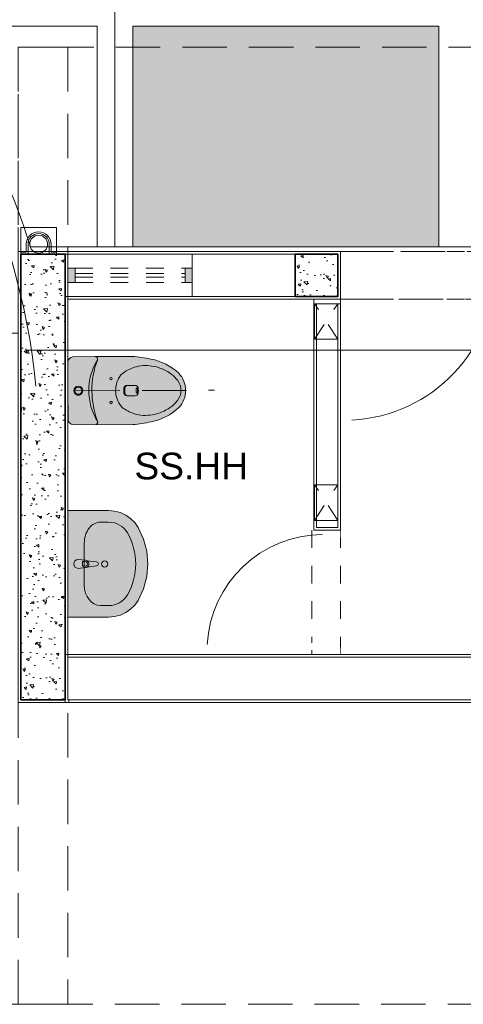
# Model space of a CAD drawing. Header units: millimetres. Extents: x -8931983 to 9630244, y 4 to 18563053.
# Tile 10 of 256: x 349123.4 to 349125.9, y 9281916.14 to 9281921.69. Entities that reach past the tile are written whole.
import ezdxf

# ---------------------------------------------------------------- set-up
doc = ezdxf.new("R2010")
doc.units = ezdxf.units.MM
doc.set_wipeout_variables(frame=1)
for name, pattern in [('01 nivel$0$HIDDEN2', [0.1875, 0.125, -0.0625]), ('DASHED2', [0.375, 0.25, -0.125]), ('HIDDEN', [9.525, 6.35, -3.175])]:
    doc.linetypes.add(name, pattern=pattern)
for name, color, linetype, lineweight in [('013MobiliarioBaño', 151, 'Continuous', 13), ('0_APATAROS SANITARIOS', 40, 'Continuous', 5), ('0_COLUMNAS', 6, 'Continuous', 25), ('0_MUROS 1', 7, 'Continuous', 18), ('0_MUROS 2 BAJOS', 150, 'Continuous', 9), ('0_PROYECCIONES 1', 1, 'DASHED2', 0), ('0_TARRAJEO', 32, 'Continuous', 0), ('0_VANOS', 30, 'Continuous', 9), ('A-AREA-IDEN', 7, 'Continuous', 5), ('COLUMNAS', 3, 'Continuous', 35), ('Proyecciones 2', 251, 'HIDDEN', 5), ('vereda', 254, 'Continuous', 5)]:
    doc.layers.add(name, color=color, linetype=linetype, lineweight=lineweight)
for name, color, linetype, lineweight, true_color in [('0_COLUMNA ACHURADO', 250, 'Continuous', 0, 0x363636), ('0_PISOS', 252, 'Continuous', 0, 0x8a8a8a), ('0_REJILLA', 252, 'Continuous', 0, 0x908e8e), ('PISO Cemento pulido', 254, 'Continuous', 5, 0xd1d1d1), ('tuberia des. fluvial ftt', 169, 'Continuous', 0, 0x232d53)]:
    doc.layers.add(name, color=color, linetype=linetype, lineweight=lineweight, true_color=true_color)
doc.layers.add('OBSERVACIONES_PRONIED', color=2, linetype='Continuous')
doc.styles.add('Arial_1', font='arial.ttf', dxfattribs={"height": 0.15})
pattern_1 = [(0, (0, 0), (0, 6.985), [5.08, -1.905]), (90, (0, 0), (-6.985, 4e-16), [5.08, -1.905])]

# ---------------------------------------------------------------- blocks, each defined once
blk = doc.blocks.new('Lavabo 22')
at = {"layer": '013MobiliarioBaño', "linetype": 'Continuous', "true_color": 0xffffff}
for points in [[(-0.3, 0), (-0.3, -0.2291), (-0.2971, -0.2628), (-0.2885, -0.2955), (-0.2745, -0.326), (-0.2555, -0.3534), (-0.2322, -0.3769), (-0.2052, -0.3956), (-0.14, -0.4255), (-0.071, -0.4438), (0, -0.45), (0.071, -0.4438), (0.14, -0.4255), (0.2052, -0.3956), (0.2322, -0.3769), (0.2555, -0.3534), (0.2745, -0.326), (0.2885, -0.2955), (0.2971, -0.2628), (0.3, -0.2291), (0.3, 0)], [(-0.025, -0.0573), (-0.021, -0.0993, 0.12102), (-0.0177, -0.1088), (-0.0111, -0.1617, 0.882566), (0.0111, -0.1617), (0.0177, -0.1088, 0.12102), (0.021, -0.0993), (0.025, -0.0573, 1)]]:
    blk.add_hatch(color=7, dxfattribs=at).paths.add_polyline_path(points)
at = {"layer": '013MobiliarioBaño', "linetype": 'Continuous'}
for p, q in [((-0.3, 0), (-0.3, -0.2291)), ((0.3, 0), (-0.3, 0)), ((0.3, -0.2291), (0.3, 0)), ((0.1188, -0.0923), (-0.1188, -0.0923)), ((-0.025, -0.0573), (-0.021, -0.0993)), ((-0.0177, -0.1088), (-0.0111, -0.1617)), ((-0.0136, -0.0971), (-0.0136, -0.0822)), ((-0.0136, -0.0822), (0.0136, -0.0822)), ((0.0111, -0.1617), (0.0177, -0.1088)), ((0.0136, -0.0822), (0.0136, -0.0971)), ((0.021, -0.0993), (0.025, -0.0573)), ((-0.2348, -0.1833), (-0.2348, -0.2291)), ((0.2348, -0.1833), (0.2348, -0.2291)), ((-0.3, -0.2291), (-0.2971, -0.2628)), ((-0.2971, -0.2628), (-0.2885, -0.2955)), ((0.2885, -0.2955), (0.2971, -0.2628)), ((0.2971, -0.2628), (0.3, -0.2291)), ((-0.2885, -0.2955), (-0.2745, -0.326)), ((-0.2745, -0.326), (-0.2555, -0.3534)), ((0.2555, -0.3534), (0.2745, -0.326)), ((0.2745, -0.326), (0.2885, -0.2955)), ((-0.2555, -0.3534), (-0.2322, -0.3769)), ((-0.2322, -0.3769), (-0.2052, -0.3956)), ((0.2052, -0.3956), (0.2322, -0.3769)), ((0.2322, -0.3769), (0.2555, -0.3534)), ((-0.2052, -0.3956), (-0.14, -0.4255)), ((-0.14, -0.4255), (-0.071, -0.4438)), ((0.071, -0.4438), (0.14, -0.4255)), ((0.14, -0.4255), (0.2052, -0.3956)), ((-0.071, -0.4438), (0, -0.45)), ((0, -0.45), (0.071, -0.4438))]:
    blk.add_line(p, q, dxfattribs=at)
blk.add_circle((0, -0.2071), 0.0175, dxfattribs=at)
for centre, radius, start, end in [((0, -0.0573), 0.025, 0, 180), ((0, -0.0974), 0.0211, 185.1696, 212.771), ((0, -0.0974), 0.0211, 212.771, 327.229), ((0, -0.0971), 0.0136, 180, 0), ((0, -0.0974), 0.0211, 327.229, 354.8304), ((0, -0.1603), 0.0112, 187.1389, 352.8611)]:
    blk.add_arc(centre, radius, start, end, dxfattribs=at)
for centre, major_axis, ratio, start_param, end_param in [((-0.1187, -0.1833), (0.1161, 0), 0.783646, 1.570796, 3.141593), ((0.1187, -0.1833), (0.1161, 0), 0.783646, 0, 1.570796), ((-0.1189, -0.2291), (0, 0.1212), 0.956522, 1.570796, 2.644618), ((0.1189, -0.2291), (0, 0.1212), 0.956522, 3.638567, 4.712389), ((0, 0), (0, 0.3818), 0.956522, 2.644618, 3.638567)]:
    blk.add_ellipse(centre, major_axis=major_axis, ratio=ratio, start_param=start_param, end_param=end_param, dxfattribs=at)
blk = doc.blocks.new('*U1570')
for points in [[(0, -0.05), (0.04, -0.05), (0.04, 0.01), (0.025, 0.01), (0.025, 0.05), (0, 0.05)], [(0.7, -0.05), (0.66, -0.05), (0.66, 0.01), (0.675, 0.01), (0.675, 0.05), (0.7, 0.05)]]:
    blk.add_wipeout(points)
blk.add_wipeout([(0.025, 0.05), (0.025, 0.7), (0.065, 0.7), (0.065, 0.05)])
blk.add_arc((0.0224, 0.0482), 0.6526, 0.1579, 87.0814)
blk = doc.blocks.new('*U1569')
for points in [[(0, -0.05), (0.04, -0.05), (0.04, 0.01), (0.025, 0.01), (0.025, 0.05), (0, 0.05)], [(0.9, -0.05), (0.86, -0.05), (0.86, 0.01), (0.875, 0.01), (0.875, 0.05), (0.9, 0.05)]]:
    blk.add_wipeout(points)
blk.add_wipeout([(0.025, 0.05), (0.025, 0.9), (0.065, 0.9), (0.065, 0.05)])
blk.add_arc((0.0215, 0.0476), 0.8535, 0.1579, 87.0814)
blk = doc.blocks.new('*U1696')
at = {"linetype": 'Continuous', "true_color": 0xbebebe}
for points in [[(3032.1314, 1351.1888), (3032.1314, 1351.2688), (3032.1714, 1351.2688), (3032.1714, 1351.1888)], [(3032.7914, 1351.1888), (3032.7914, 1351.2688), (3032.8314, 1351.2688), (3032.8314, 1351.1888)]]:
    blk.add_hatch(color=9, dxfattribs=at).paths.add_polyline_path(points)
at = {"layer": '0_VANOS', "linetype": 'Continuous'}
for p, q in [((3032.1314, 1351.2688), (3032.1714, 1351.2688)), ((3032.1314, 1351.2688), (3032.1314, 1351.1888)), ((3032.1714, 1351.2688), (3032.1714, 1351.1888)), ((3032.7914, 1351.1888), (3032.7914, 1351.2688)), ((3032.7914, 1351.2688), (3032.8314, 1351.2688)), ((3032.8314, 1351.2688), (3032.8314, 1351.1888)), ((3032.1714, 1351.1888), (3032.1314, 1351.1888)), ((3032.8314, 1351.1888), (3032.7914, 1351.1888))]:
    blk.add_line(p, q, dxfattribs=at)
at = {"layer": '0_VANOS', "linetype": '01 nivel$0$HIDDEN2', "ltscale": 0.5}
for p, q in [((3032.1708, 1351.2688), (3032.7908, 1351.2688)), ((3032.1714, 1351.2388), (3032.7914, 1351.2388)), ((3032.1714, 1351.2188), (3032.7914, 1351.2188)), ((3032.1714, 1351.1888), (3032.7914, 1351.1888))]:
    blk.add_line(p, q, dxfattribs=at)
at = {"layer": '0_VANOS', "linetype": '01 nivel$0$HIDDEN2'}
blk.add_line((3032.7914, 1351.2688), (3032.8314, 1351.2688), dxfattribs=at)
blk = doc.blocks.new('*U785')
at = {"true_color": 0xffffff}
h = blk.add_hatch(color=7, dxfattribs=at)
h.dxf.hatch_style = 1
edge = h.paths.add_edge_path()
edge.add_line((133.2233, 37.6091), (133.2214, 37.7343))
edge.add_line((133.2214, 37.7343), (133.2215, 37.9453))
edge.add_arc((133.9029, 37.8976), 0.683, 167.1815, 175.9965, ccw=False)
edge.add_arc((133.5434, 37.991), 0.312, 136.5271, 169.2622, ccw=False)
edge.add_arc((133.4132, 38.105), 0.1393, 89.9044, 133.6899, ccw=False)
edge.add_arc((133.4137, 38.105), 0.1393, 46.3101, 90.0956, ccw=False)
edge.add_arc((133.2835, 37.991), 0.312, 10.7378, 43.4729, ccw=False)
edge.add_arc((132.924, 37.8976), 0.683, 4.0035, 12.8185, ccw=False)
edge.add_line((133.6053, 37.9453), (133.6055, 37.7343))
edge.add_line((133.6055, 37.7343), (133.6035, 37.6099))
edge.add_arc((133.5746, 37.61), 0.0289, 270, 359.8836, ccw=False)
edge.add_line((133.5746, 37.5811), (133.4134, 37.5811))
edge.add_line((133.4134, 37.5811), (133.2522, 37.5811))
edge.add_arc((133.2522, 37.61), 0.0289, 181.6853, 270, ccw=False)
for points in [[(133.2233, 37.6091), (133.2214, 37.7343), (133.2215, 37.9453, -0.038482), (133.2369, 38.0492, -0.143813), (133.317, 38.2057, -0.193409), (133.4134, 38.2442, -0.193409), (133.5099, 38.2057, -0.143813), (133.59, 38.0492, -0.038482), (133.6053, 37.9453), (133.6055, 37.7343), (133.6035, 37.6099, -0.413618), (133.5746, 37.5811), (133.4134, 37.5811), (133.2522, 37.5811, -0.405625)], [(133.5419, 38.0919, -0.103864), (133.5524, 37.9919, -0.059531), (133.5399, 37.9429, -0.099764), (133.5019, 37.8801, -0.09918), (133.4604, 37.8574, -0.090303), (133.4134, 37.8497, -0.090303), (133.3664, 37.8574, -0.09918), (133.325, 37.8801, -0.099764), (133.287, 37.9429, -0.059531), (133.2745, 37.9919, -0.103864), (133.2849, 38.0919, -0.069934), (133.3144, 38.1528, -0.100426), (133.3568, 38.1978, -0.175825), (133.4134, 38.2177, -0.175825), (133.47, 38.1978, -0.100426), (133.5125, 38.1528, -0.069934)], [(133.4387, 37.9706, -0.173344), (133.4426, 37.9601), (133.4426, 37.9135, -0.177874), (133.4387, 37.9027, -0.177678), (133.4289, 37.8968, -0.054259), (133.4134, 37.8954, -0.054259), (133.398, 37.8968, -0.177678), (133.3881, 37.9027, -0.173539), (133.3843, 37.9132), (133.3843, 37.9598, -0.177816), (133.3881, 37.9706, -0.179166), (133.398, 37.9765, -0.054663), (133.4134, 37.9779, -0.054663), (133.4289, 37.9765, -0.179166)], [(133.428, 37.9674, -0.095264), (133.4221, 37.9654, -0.042213), (133.4134, 37.9648, -0.042123), (133.4048, 37.9654, -0.095264), (133.3989, 37.9674, -0.724467), (133.399, 37.9707, -0.080414), (133.4054, 37.9727, -0.039436), (133.4134, 37.9733, -0.039436), (133.4215, 37.9727, -0.080414), (133.4278, 37.9707, -0.724467)], [(133.4289, 37.8968, 0.177678), (133.4387, 37.9027, 0.177874), (133.4426, 37.9135), (133.4426, 37.9167, -0.15656), (133.4396, 37.9086, -0.170925), (133.4319, 37.9034, -0.071124), (133.4134, 37.9012, -0.071124), (133.395, 37.9034, -0.170925), (133.3873, 37.9086, -0.15656), (133.3843, 37.9167), (133.3843, 37.9132, 0.173539), (133.3881, 37.9027, 0.177678), (133.398, 37.8968, 0.054259), (133.4134, 37.8954, 0.054259)], [(133.3461, 37.8176, -1), (133.3461, 37.8309, -1)], [(133.4808, 37.8176, -1), (133.4808, 37.8309, -1)], [(133.4134, 37.6148, -1), (133.4134, 37.6648, -1)], [(133.4134, 37.6198, -1), (133.4134, 37.6598, -1)]]:
    blk.add_lwpolyline(points, format="xyb", close=True)
for points in [[(133.6055, 37.7343), (133.6055, 37.7339, 0.493806), (133.5856, 37.7474, -0.284842), (133.2412, 37.7474, 0.49201), (133.2214, 37.734)], [(133.2412, 37.7474, 0.182013), (133.5856, 37.7474)]]:
    blk.add_lwpolyline(points, format="xyb")
at = {"layer": '0_PROYECCIONES 1'}
blk.add_line((133.4134, 37.6235), (133.4134, 38.4074), dxfattribs=at)
blk = doc.blocks.new('COLUMNETAINTERIOR')
at = {"layer": '0_MUROS 2 BAJOS', "ltscale": 0.1}
blk.add_lwpolyline([(2779.5452, 1125.2495), (2779.3452, 1125.2495), (2779.3452, 1125.1195), (2779.5452, 1125.1195)], close=True, dxfattribs=at)
at = {"layer": 'Proyecciones 2', "linetype": 'DASHED2', "ltscale": 0.1}
for p, q in [((2779.5452, 1125.2495), (2779.3452, 1125.1195)), ((2779.5452, 1125.1195), (2779.3452, 1125.2495))]:
    blk.add_line(p, q, dxfattribs=at)
blk = doc.blocks.new('hdgyt')
at = {"true_color": 0xffffff}
h = blk.add_hatch(dxfattribs=at)
h.set_pattern_fill('ANGLE', style=0)
h.set_pattern_definition(pattern_1)
h.paths.add_polyline_path([(-37274.5831, -199270.5272), (-37274.5831, -199270.5726), (-37274.5581, -199270.5726, -0.414214), (-37274.5531, -199270.5776), (-37274.5531, -199270.4326), (-37274.7531, -199270.4326), (-37274.7531, -199270.5776, -0.414214), (-37274.7481, -199270.5726), (-37274.7231, -199270.5726), (-37274.7231, -199270.5272, -1)])
h.paths.add_polyline_path([(-37274.5931, -199270.5272), (-37274.5931, -199270.5826), (-37274.5579, -199270.5826, 0.976724), (-37274.5581, -199270.5726), (-37274.5831, -199270.5726), (-37274.5831, -199270.5272, 1), (-37274.7231, -199270.5272), (-37274.7231, -199270.5726), (-37274.7481, -199270.5726, 0.976714), (-37274.7483, -199270.5826), (-37274.7131, -199270.5826), (-37274.7131, -199270.5272, -1)])
h.paths.add_polyline_path([(-37274.5931, -199270.5272, 1), (-37274.7131, -199270.5272), (-37274.7131, -199270.5826), (-37274.5931, -199270.5826)], flags=17)
h.paths.add_polyline_path([(-37274.7031, -199270.5272, -1), (-37274.6031, -199270.5272, -1)], flags=16)
h.paths.add_polyline_path([(-37274.6031, -199270.5272, 1), (-37274.7031, -199270.5272, 1)], flags=17)
h.paths.add_polyline_path([(-37274.7531, -199270.5776), (-37274.7531, -199270.5826), (-37274.7483, -199270.5826, -0.400479)])
h.paths.add_polyline_path([(-37274.5531, -199270.5776, -0.400485), (-37274.5579, -199270.5826), (-37274.5531, -199270.5826)], flags=17)
h = blk.add_hatch(dxfattribs=at)
h.set_pattern_fill('ANGLE')
h.set_pattern_definition(pattern_1)
h.paths.add_polyline_path([(-37274.5531, -199270.4326), (-37274.7531, -199270.4326), (-37274.7531, -199270.5826), (-37274.5531, -199270.5826)])
h = blk.add_hatch(dxfattribs=at)
h.set_pattern_fill('ANGLE', scale=0.1)
h.set_pattern_definition([(0, (0, 0), (0, 0.6985), [0.508, -0.1905]), (90, (0, 0), (-0.6985, 0), [0.508, -0.1905])])
h.paths.add_polyline_path([(-37274.5531, -199270.4326), (-37274.7531, -199270.4326), (-37274.7531, -199270.5826), (-37274.5531, -199270.5826)])
at = {"layer": '0_MUROS 2 BAJOS', "lineweight": 5}
blk.add_lwpolyline([(-37274.5531, -199270.4326), (-37274.7531, -199270.4326), (-37274.7531, -199270.5826), (-37274.5531, -199270.5826)], close=True, dxfattribs=at)
at = {"layer": 'tuberia des. fluvial ftt', "color": 8}
for p, q in [((-37274.7231, -199270.5272), (-37274.7231, -199270.5726)), ((-37274.7131, -199270.5272), (-37274.7131, -199270.5826)), ((-37274.5931, -199270.5272), (-37274.5931, -199270.5826)), ((-37274.5831, -199270.5272), (-37274.5831, -199270.5726)), ((-37274.7231, -199270.5726), (-37274.7481, -199270.5726)), ((-37274.7131, -199270.5826), (-37274.7481, -199270.5826)), ((-37274.5931, -199270.5826), (-37274.5581, -199270.5826)), ((-37274.5831, -199270.5726), (-37274.5581, -199270.5726))]:
    blk.add_line(p, q, dxfattribs=at)
at = {"layer": 'tuberia des. fluvial ftt'}
blk.add_circle((-37274.6531, -199270.5272), 0.05, dxfattribs=at)
at = {"layer": 'tuberia des. fluvial ftt', "color": 8}
for centre, radius, start, end in [((-37274.6531, -199270.5272), 0.07, 0, 180), ((-37274.6531, -199270.5272), 0.06, 0, 180), ((-37274.7481, -199270.5776), 0.005, 90, 270), ((-37274.5581, -199270.5776), 0.005, 270, 90)]:
    blk.add_arc(centre, radius, start, end, dxfattribs=at)
blk = doc.blocks.new('OE-01')
at = {"layer": '0_COLUMNA ACHURADO'}
h = blk.add_hatch(dxfattribs=at)
h.set_pattern_fill('AR-CONC', color=256, scale=0.00088, angle=90)
h.set_pattern_definition([(140, (349126.09836, 9281931.34033), (0.0140264, 0.1603225), [0.016764, -0.184404]), (85, (349126.09836, 9281931.34033), (-0.16813, -0.0310142), [0.0134112, -0.1475237]), (190.45144, (349126.09953, 9281931.3537), (-0.1541036, 0.1293083), [0.0142472, -0.1567194]), (136.1842, (349126.05365, 9281931.34033), (0.0369972, 0.2385496), [0.025146, -0.276606]), (186.6356, (349126.05674, 9281931.36021), (-0.217735, 0.2089156), [0.0213708, -0.2350793]), (81.1842, (349126.05365, 9281931.34033), (-0.217735, 0.2089156), [0.0201168, -0.2212846]), (111, (349126.06483, 9281931.36269), (0.0899934, 0.1334207), [0.016764, -0.184404]), (56, (349126.06483, 9281931.36269), (-0.1620854, 0.0543858), [0.0134112, -0.1475232]), (161.45145, (349126.07233, 9281931.3738), (-0.072092, 0.1878064), [0.0142472, -0.1567191]), (127.5, (349126.09836, 9281931.340335), (-0.07440843, 0.00271797), [0, -0.14573504, 0, -0.1497584, 0, -0.148082]), (97.5, (349126.09836, 9281931.340335), (-0.0881589, 0.0588013), [0, -0.08538464, 0, -0.14238224, 0, -0.0564388]), (57.5, (349126.09836, 9281931.29049), (0.0050413, 0.11931972), [0, -0.05588, 0, -0.1743456, 0, -0.2313432]), (47.5, (349126.09836, 9281931.26814), (-0.0223753, 0.1303537), [0, -0.072644, 0, -0.11578336, 0, -0.1642872])])
h.paths.add_polyline_path([(349123.6548, 9281908.8673), (349123.6548, 9281911.3773), (349123.4048, 9281911.3773), (349123.4048, 9281908.8673)])
at = {"layer": '0_COLUMNAS'}
blk.add_lwpolyline([(349123.4048, 9281911.3773), (349123.4048, 9281908.8673), (349123.6548, 9281908.8673), (349123.6548, 9281911.3773)], close=True, dxfattribs=at)
at = {"layer": '0_MUROS 1', "color": 5}
blk.add_lwpolyline([(349124.9498, 9281911.1373), (349123.6548, 9281911.1373), (349123.6548, 9281911.3773), (349124.9498, 9281911.3773)], close=True, dxfattribs=at)
at = {"layer": '0_PROYECCIONES 1'}
blk.add_lwpolyline([(349123.6697, 9281907.1523), (349123.3897, 9281907.1523), (349123.3898, 9281912.5423), (349123.6698, 9281912.5423)], close=True, dxfattribs=at)
at = {"layer": '0_REJILLA'}
blk.add_line((349124.3698, 9281911.1373), (349124.3698, 9281911.3773), dxfattribs=at)
at = {"layer": '0_TARRAJEO', "color": 30, "true_color": 0xf26722}
blk.add_lwpolyline([(349127.0998, 9281908.8523), (349127.0998, 9281908.8523), (349123.6748, 9281908.8523), (349123.6748, 9281908.8673)], dxfattribs=at)
at = {"layer": 'COLUMNAS', "color": 6}
blk.add_lwpolyline([(349123.4048, 9281908.8673), (349123.6548, 9281908.8673), (349123.6548, 9281911.3773), (349123.4048, 9281911.3773)], close=True, dxfattribs=at)
at = {"layer": 'Proyecciones 2', "linetype": 'DASHED2', "ltscale": 0.3}
blk.add_lwpolyline([(349125.2048, 9281909.8223), (349125.0448, 9281909.8223), (349125.0448, 9281909.1223), (349125.2048, 9281909.1223)], close=True, dxfattribs=at)
for name, p, rotation in [('*U1696', (346091.5419, 9280560.0204), 0.0001527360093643), ('COLUMNETAINTERIOR', (347999.9328, 9284689.4195), 270.0001527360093)]:
    blk.add_blockref(name, p, dxfattribs=dict(rotation=rotation))
at = {"layer": '0_APATAROS SANITARIOS', "xscale": -1, "rotation": 270.2011890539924}
blk.add_blockref('*U785', (349086.5574, 9281777.0627), dxfattribs=at)
at = {"layer": '0_VANOS', "xscale": -1, "rotation": 90.00015273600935}
blk.add_blockref('Lavabo 22', (349123.6697, 9281909.6323), dxfattribs=at)
at = {"layer": 'OBSERVACIONES_PRONIED', "rotation": 359.9999980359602}
blk.add_blockref('hdgyt', (386398.1647, 9481181.9586), dxfattribs=at)
at = {"layer": 'A-AREA-IDEN', "insert": (349123.5868, 9281910.2584), "char_height": 0.15, "width": 1.555046, "attachment_point": 1, "style": 'Arial_1'}
blk.add_mtext('\\pxqc;SS.HH', dxfattribs=at)
at = {"layer": '0_VANOS', "rotation": 90.00015273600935}
blk.add_blockref('*U1570', (349125.1548, 9281909.1223), dxfattribs=at)
at = {"layer": '0_MUROS 1', "color": 5}
for points in [[(349125.1897, 9281911.0969), (349125.1898, 9281909.8373), (349125.0698, 9281909.8373), (349125.0698, 9281911.0969)], [(349127.0998, 9281908.8673), (349123.6698, 9281908.8673), (349123.6697, 9281909.1073), (349127.0998, 9281909.1073)]]:
    blk.add_lwpolyline(points, close=True, dxfattribs=at)
at = {"layer": '0_PROYECCIONES 1', "color": 30, "true_color": 0xf26722}
blk.add_lwpolyline([(349123.6548, 9281909.1223), (349123.6548, 9281908.8523), (349135.0647, 9281908.8523), (349135.0648, 9281909.1223)], close=True, dxfattribs=at)
at = {"layer": '0_VANOS', "xscale": -1, "rotation": 180.0001527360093}
blk.add_blockref('*U1569', (349125.2048, 9281911.3423), dxfattribs=at)
at = {"layer": '0_COLUMNA ACHURADO'}
h = blk.add_hatch(dxfattribs=at)
h.set_pattern_fill('AR-CONC', color=256, scale=0.00088, angle=90)
h.set_pattern_definition([(140, (349127.64341, 9281933.61032), (0.0140264, 0.1603225), [0.016764, -0.184404]), (85, (349127.64341, 9281933.61032), (-0.16813, -0.0310142), [0.0134112, -0.1475237]), (190.45144, (349127.64458, 9281933.62368), (-0.1541036, 0.1293083), [0.0142472, -0.1567194]), (136.1842, (349127.5987, 9281933.61032), (0.0369972, 0.2385496), [0.025146, -0.276606]), (186.6356, (349127.6018, 9281933.6302), (-0.217735, 0.2089156), [0.0213708, -0.2350793]), (81.1842, (349127.5987, 9281933.61032), (-0.217735, 0.2089156), [0.0201168, -0.2212846]), (111, (349127.60988, 9281933.63267), (0.0899934, 0.1334207), [0.016764, -0.184404]), (56, (349127.60988, 9281933.63267), (-0.1620854, 0.0543858), [0.0134112, -0.1475232]), (161.45145, (349127.61738, 9281933.64379), (-0.072092, 0.1878064), [0.0142472, -0.1567191]), (127.5, (349127.64341, 9281933.61032), (-0.07440843, 0.00271797), [0, -0.14573504, 0, -0.1497584, 0, -0.148082]), (97.5, (349127.64341, 9281933.61032), (-0.0881589, 0.0588013), [0, -0.08538464, 0, -0.14238224, 0, -0.0564388]), (57.5, (349127.64341, 9281933.560477), (0.0050413, 0.11931972), [0, -0.05588, 0, -0.1743456, 0, -0.2313432]), (47.5, (349127.64341, 9281933.53812), (-0.0223753, 0.1303537), [0, -0.072644, 0, -0.11578336, 0, -0.1642872])])
h.paths.add_polyline_path([(349125.1898, 9281911.3773), (349124.9498, 9281911.3773), (349124.9498, 9281911.1373), (349125.1898, 9281911.1373)])
at = {"layer": '0_COLUMNAS'}
blk.add_lwpolyline([(349125.1898, 9281911.1373), (349125.1898, 9281911.3773), (349124.9498, 9281911.3773), (349124.9498, 9281911.1373)], close=True, dxfattribs=at)
at = {"layer": '0_PROYECCIONES 1'}
for points in [[(349121.3098, 9281910.9323), (349121.3098, 9281907.1523), (349135.0648, 9281907.1523), (349135.0647, 9281912.5423), (349123.3898, 9281912.5423), (349123.3898, 9281910.9323)], [(349123.6698, 9281911.1223), (349123.6698, 9281911.3923), (349134.7848, 9281911.3923), (349134.7848, 9281911.1223)]]:
    blk.add_lwpolyline(points, close=True, dxfattribs=at)
at = {"layer": '0_PROYECCIONES 1', "ltscale": 0.3}
blk.add_lwpolyline([(349125.0548, 9281911.0969), (349125.2048, 9281911.0969), (349125.2048, 9281911.1223), (349125.0548, 9281911.1223)], close=True, dxfattribs=at)
at = {"layer": '0_TARRAJEO', "color": 30, "true_color": 0xf26722}
blk.add_lwpolyline([(349127.0998, 9281909.1223), (349127.0998, 9281909.1223), (349123.6698, 9281909.1223), (349123.6698, 9281911.1223), (349125.2048, 9281911.1223), (349125.2048, 9281911.3923), (349123.3897, 9281911.3923), (349123.3898, 9281908.8523), (349123.6548, 9281908.8523), (349123.6548, 9281908.8673)], dxfattribs=at)
blk.add_lwpolyline([(349125.0548, 9281911.0969), (349125.2048, 9281911.0969), (349125.2048, 9281909.8223), (349125.0548, 9281909.8223)], close=True, dxfattribs=at)
at = {"layer": 'COLUMNAS', "color": 6}
blk.add_lwpolyline([(349124.9498, 9281911.1373), (349125.1898, 9281911.1373), (349125.1898, 9281911.3773), (349124.9498, 9281911.3773)], close=True, dxfattribs=at)
at = {"layer": 'Proyecciones 2', "linetype": 'DASHED2', "ltscale": 0.3}
blk.add_lwpolyline([(349126.1048, 9281911.1223), (349125.2048, 9281911.1223), (349125.2048, 9281911.3923), (349126.1048, 9281911.3923)], close=True, dxfattribs=at)
at = {"rotation": 270.0001527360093}
blk.add_blockref('COLUMNETAINTERIOR', (347999.9328, 9284690.4391), dxfattribs=at)

msp = doc.modelspace()

# ---------------------------------------------------------------- linework, layer by layer
at = {"layer": 'vereda'}
for p, q in [((349123.93467, 9281954.06824), (349123.93467, 9281920.40639)), ((349123.83467, 9281921.64917), (349122.91486, 9281921.64917)), ((349130.14474, 9281920.40629), (349123.45855, 9281920.4064)), ((349123.51503, 9281920.40641), (349123.51504, 9281920.40788)), ((349123.80865, 9281920.40782), (349123.80865, 9281920.40641))]:
    msp.add_line(p, q, dxfattribs=at)
for radius, start, end in [(3.74304, 5.52608, 89.33754), (3.86804, 17.20764, 35.44446)]:
    msp.add_arc((349119.76365, 9281919.2621), radius, start, end, dxfattribs=at)

# ---------------------------------------------------------------- next in the draw order: block references
at = {"lineweight": 5}
msp.add_blockref('OE-01', (-0.00001, 8.98914), dxfattribs=at)

# ---------------------------------------------------------------- next in the draw order: hatches: boundary and pattern name
at = {"layer": 'PISO Cemento pulido', "true_color": 0xdfe0e1, "transparency": 33554610}
msp.add_hatch(color=254, dxfattribs=at).paths.add_polyline_path([(349125.75967, 9281921.64917), (349124.03467, 9281921.64917), (349124.03467, 9281920.40646), (349125.75967, 9281920.40646)])

# ---------------------------------------------------------------- next in the draw order: linework, layer by layer
at = {"layer": '0_PISOS'}
msp.add_lwpolyline([(349124.03467, 9281920.40646), (349124.03467, 9281921.64917), (349125.75967, 9281921.64917), (349125.75967, 9281920.40646)], close=True, dxfattribs=at)
at = {"layer": 'vereda'}
for p, q in [((349123.83466, 9281921.64917), (349123.83464, 9281920.4064)), ((349123.83464, 9281920.4064), (349123.45855, 9281920.4064)), ((349133.42967, 9281919.82415), (349123.43981, 9281919.82415))]:
    msp.add_line(p, q, dxfattribs=at)

doc.saveas('drawing.dxf')
